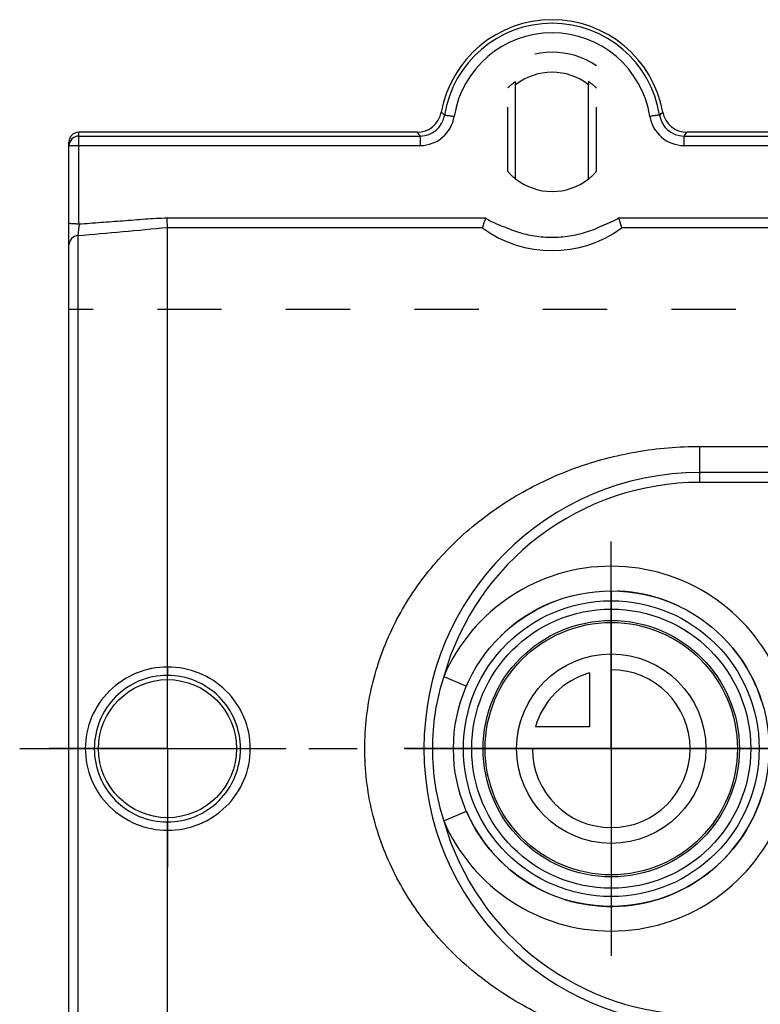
# Model space of a CAD drawing. Header units: millimetres. Extents: x 396 to 604, y 421 to 579.
# Tile 2 of 5: x 396 to 471, y 474 to 574. Entities that reach past the tile are written whole.
import ezdxf

# ---------------------------------------------------------------- set-up
doc = ezdxf.new("R2010")
doc.units = ezdxf.units.MM
doc.header["$LTSCALE"] = 65.185185
doc.linetypes.add('CENTER', pattern=[0.6, 0.375, -0.075, 0.075, -0.075])
doc.linetypes.add('HIDDEN', pattern=[0.2, 0.1, -0.1])
for name, color, linetype in [('KOERPER', 7, 'CONTINUOUS'), ('KONST.EL_MIT_GEO', 7, 'CONTINUOUS'), ('KURVEN', 7, 'CONTINUOUS'), ('L1', 7, 'CONTINUOUS')]:
    doc.layers.add(name, color=color, linetype=linetype)

msp = doc.modelspace()

# ---------------------------------------------------------------- linework, layer by layer
at = {"layer": 'KOERPER', "color": 8, "linetype": 'HIDDEN'}
for p, q in [((445.5, 558.507), (445.5, 569.23)), ((454.5, 558.507), (454.5, 569.23)), ((599, 544.504), (401, 544.504))]:
    msp.add_line(p, q, dxfattribs=at)
at = {"layer": 'KOERPER', "color": 2, "linetype": 'CENTER'}
for p, q in [((456, 499.975), (456, 520.975)), ((411, 499.975), (411, 511.975)), ((411, 499.975), (399, 499.975)), ((411, 499.975), (411, 487.975)), ((411, 499.975), (423, 499.975)), ((456, 499.975), (435, 499.975)), ((456, 499.975), (456, 478.975)), ((456, 499.975), (477, 499.975))]:
    msp.add_line(p, q, dxfattribs=at)
at = {"layer": 'KOERPER', "color": 8, "linetype": 'HIDDEN'}
for centre, radius, start, end in [((450, 562.475), 6.353, 125.6219, 135.10207), ((450, 562.475), 6.353, 44.89793, 54.3781), ((450, 562.475), 6, 221.40962, 231.92688), ((450, 562.475), 6, 308.07312, 318.59038), ((456, 499.975), 16, 17.69948, 156.32969)]:
    msp.add_arc(centre, radius, start, end, dxfattribs=at)
at = {"layer": 'KOERPER', "color": 7, "linetype": 'Continuous'}
for start, end in [(156.32969, 156.65973), (203.34027, 342.61266)]:
    msp.add_arc((456, 499.975), 16, start, end, dxfattribs=at)
at = {"layer": 'KONST.EL_MIT_GEO', "color": 8, "linetype": 'HIDDEN'}
for p, q in [((446.3, 567.304), (446.3, 567.639)), ((453.7, 567.639), (453.7, 567.304))]:
    msp.add_line(p, q, dxfattribs=at)
at = {"layer": 'KONST.EL_MIT_GEO', "color": 7, "linetype": 'Continuous'}
for p, q in [((446.3, 557.752), (446.3, 567.304)), ((453.7, 557.752), (453.7, 567.304)), ((402, 553.178), (402, 562.475)), ((436.309, 562.475), (402, 562.475)), ((536.309, 562.475), (463.691, 562.475)), ((401, 438.476), (401, 561.475)), ((402, 562.099), (436.626, 562.099)), ((402, 561.135), (436.626, 561.135)), ((436.626, 562.099), (436.626, 561.135)), ((463.374, 562.099), (463.374, 561.135)), ((463.374, 562.099), (536.626, 562.099)), ((463.374, 561.135), (536.626, 561.135)), ((402.019, 553.179), (401.913, 552)), ((410.956, 553.788), (443.253, 553.788)), ((456.747, 553.788), (543.253, 553.788)), ((411, 508.253), (411, 552.827)), ((411, 552.827), (442.931, 552.827)), ((457.069, 552.827), (457.041, 552.911)), ((457.069, 552.827), (542.931, 552.827)), ((401.913, 552), (401.913, 447.951)), ((465, 526.975), (465, 530.631)), ((465, 530.631), (531, 530.631)), ((531, 527.975), (465, 527.975)), ((516.814, 526.975), (465, 526.975)), ((439.014, 507.305), (441.309, 506.315)), ((439.014, 492.646), (441.309, 493.636)), ((411, 447.124), (411, 491.698))]:
    msp.add_line(p, q, dxfattribs=at)
for centre, radius in [((456, 499.975), 16), ((456, 499.975), 15), ((456, 499.975), 14.155), ((456, 499.975), 13), ((411, 499.975), 7)]:
    msp.add_circle(centre, radius, dxfattribs=at)
for centre, radius, start, end in [((450, 562.475), 11.419, 10.33604, 169.66396), ((450, 562.488), 11.044, 8.96656, 171.03344), ((450, 562.523), 10.045, 8.96031, 171.03969), ((436.309, 564.973), 2.498, 269.99003, 349.64514), ((436.627, 564.592), 2.493, 269.98626, 351.15706), ((460.207, 586.17), 30.466, 225.27091, 226.1228), ((439.793, 586.17), 30.466, 313.8772, 314.72909), ((463.373, 564.592), 2.493, 188.84294, 270.01374), ((463.691, 564.973), 2.498, 190.35641, 270.0085), ((436.626, 564.629), 3.494, 270.0106, 351.08335), ((463.374, 564.629), 3.494, 188.91665, 269.9894), ((469.004, 589.742), 42.573, 219.82682, 220.48965), ((430.996, 589.742), 42.573, 319.51035, 320.17318), ((402, 561.099), 1, 89.98255, 179.98254), ((450, 562.475), 6, 231.92688, 308.07312), ((511.157, 530.525), 71.778, 161.08916, 161.89805), ((388.951, 530.563), 71.664, 18.17058, 18.90984), ((450, 562.475), 12, 234.17147, 305.82853), ((465, 499.975), 28, 90, 270), ((465, 499.975), 27, 90.00001, 164.2485), ((456, 499.975), 18.5, 23.20978, 156.6596), ((461.668, 499.974), 23.811, 162.06745, 179.99566), ((461.661, 499.976), 23.804, 180.00151, 197.93538), ((456, 499.975), 18.5, 203.34039, 336.79022), ((465, 499.975), 27, 195.75149, 270.00007)]:
    msp.add_arc(centre, radius, start, end, dxfattribs=at)
at = {"layer": 'KONST.EL_MIT_GEO', "color": 8, "linetype": 'HIDDEN'}
msp.add_arc((450, 562.475), 8.116, 56.32609, 123.67391, dxfattribs=at)
at = {"layer": 'KONST.EL_MIT_GEO', "color": 7, "linetype": 'Continuous'}
for centre, major_axis, ratio, start_param, end_param in [((450, 562.513), (0, 6.054), 0.999981, -0.657583, 0.657583), ((402, 561.475), (0, 1.001), 0.999391, 0, 1.570796)]:
    msp.add_ellipse(centre, major_axis=major_axis, ratio=ratio, start_param=start_param, end_param=end_param, dxfattribs=at)
for points, knots in [([(439.091, 564.209), (439.098, 564.214), (439.13, 564.209), (439.187, 564.209), (439.281, 564.198), (439.402, 564.185), (439.548, 564.165), (439.776, 564.134), (439.955, 564.106), (440.078, 564.087)], [0, 0, 0, 0, 0.025865, 0.086853, 0.18131, 0.305604, 0.455396, 0.625357, 1, 1, 1, 1]), ([(460.909, 564.209), (460.902, 564.214), (460.87, 564.209), (460.813, 564.209), (460.719, 564.198), (460.598, 564.185), (460.452, 564.165), (460.224, 564.134), (460.045, 564.106), (459.922, 564.087)], [0, 0, 0, 0, 0.025865, 0.086854, 0.181311, 0.305607, 0.455399, 0.62536, 1, 1, 1, 1]), ([(401, 561.1), (401, 561.106), (401.039, 561.106), (401.083, 561.116), (401.181, 561.119), (401.301, 561.125), (401.452, 561.129), (401.687, 561.133), (401.872, 561.135), (402, 561.135)], [0, 0, 0, 0, 0.020367, 0.077527, 0.16995, 0.294215, 0.445481, 0.618035, 1, 1, 1, 1]), ([(402, 553.178), (401.873, 553.168), (401.686, 553.182), (401.451, 553.193), (401.301, 553.2), (401.18, 553.21), (401.083, 553.22), (401.037, 553.231), (401, 553.236), (401, 553.243)], [0, 0, 0, 0, 0.381523, 0.55395, 0.704741, 0.828591, 0.921076, 0.978462, 1, 1, 1, 1]), ([(402, 553.178), (402.746, 553.236), (404.237, 553.355), (406.103, 553.487), (407.596, 553.595), (409.087, 553.718), (410.208, 553.788), (410.956, 553.788)], [0, 0, 0, 0, 0.249998, 0.499957, 0.62497, 0.750054, 1, 1, 1, 1]), ([(411, 552.827), (410.998, 552.873), (410.984, 553.193), (410.969, 553.513), (410.956, 553.788)], [0, 0, 0, 0, 0.142979, 1, 1, 1, 1]), ([(443.253, 553.788), (443.732, 553.442), (444.576, 553.117), (445.671, 552.68), (446.501, 552.363), (447.356, 552.125), (448.52, 551.909), (449.705, 551.815), (450.887, 551.86), (451.77, 551.964), (452.642, 552.133), (453.502, 552.357), (454.339, 552.655), (455.005, 552.974), (455.543, 553.222), (456.093, 553.44), (456.508, 553.615), (456.747, 553.788)], [0, 0, 0, 0, 0.124895, 0.18763, 0.249989, 0.312405, 0.375006, 0.499926, 0.562455, 0.624945, 0.687478, 0.750085, 0.812499, 0.874864, 0.906177, 0.937638, 1, 1, 1, 1]), ([(442.976, 552.746), (442.967, 552.752), (442.943, 552.771), (442.925, 552.806), (442.931, 552.827)], [0, 0, 0, 0, 0.320639, 1, 1, 1, 1]), ([(457.069, 552.827), (457.075, 552.806), (457.057, 552.771), (457.033, 552.752), (457.024, 552.746)], [0, 0, 0, 0, 0.679361, 1, 1, 1, 1]), ([(401.913, 552), (401.674, 551.98), (401.198, 551.766), (401, 551.277), (401, 551.044)], [0, 0, 0, 0, 0.506925, 1, 1, 1, 1]), ([(465, 469.32), (462.847, 469.32), (458.555, 469.688), (452.355, 471.322), (446.599, 473.979), (441.456, 477.597), (437.088, 482.124), (433.692, 487.486), (431.506, 493.531), (430.746, 499.975), (431.506, 506.42), (433.692, 512.465), (437.088, 517.827), (441.456, 522.354), (446.599, 525.972), (452.355, 528.629), (458.555, 530.263), (462.847, 530.631), (465, 530.631)], [0, 0, 0, 0, 0.063662, 0.126632, 0.188681, 0.250109, 0.31151, 0.373496, 0.436395, 0.5, 0.563605, 0.626504, 0.68849, 0.749891, 0.811319, 0.873368, 0.936338, 1, 1, 1, 1]), ([(411, 508.253), (409.921, 508.247), (407.741, 507.814), (404.969, 505.987), (403.095, 503.241), (402.654, 501.056), (402.654, 499.975)], [0, 0, 0, 0, 0.249745, 0.499881, 0.749944, 1, 1, 1, 1]), ([(411, 508.253), (411, 508.146), (410.997, 507.949), (410.991, 507.717), (410.983, 507.567), (410.978, 507.488), (410.97, 507.438), (410.967, 507.411), (410.961, 507.405)], [0, 0, 0, 0, 0.379646, 0.694915, 0.816595, 0.909577, 0.971085, 1, 1, 1, 1]), ([(419.394, 499.975), (419.394, 501.06), (418.95, 503.253), (417.065, 506.003), (414.277, 507.829), (412.085, 508.253), (411, 508.253)], [0, 0, 0, 0, 0.250163, 0.499915, 0.749721, 1, 1, 1, 1]), ([(410.961, 507.405), (409.999, 507.405), (408.05, 507.017), (405.592, 505.36), (403.949, 502.89), (403.566, 500.94), (403.566, 499.975)], [0, 0, 0, 0, 0.249591, 0.499733, 0.749841, 1, 1, 1, 1]), ([(418.396, 499.975), (418.396, 500.944), (418.01, 502.9), (416.358, 505.372), (413.888, 507.028), (411.93, 507.41), (410.961, 507.405)], [0, 0, 0, 0, 0.250304, 0.500018, 0.749719, 1, 1, 1, 1]), ([(402.654, 499.975), (402.654, 498.895), (403.095, 496.71), (404.969, 493.964), (407.741, 492.137), (409.921, 491.704), (411, 491.698)], [0, 0, 0, 0, 0.250057, 0.500119, 0.750255, 1, 1, 1, 1]), ([(403.566, 499.975), (403.566, 499.011), (403.949, 497.061), (405.592, 494.591), (408.05, 492.934), (409.999, 492.546), (410.961, 492.546)], [0, 0, 0, 0, 0.25016, 0.500268, 0.750409, 1, 1, 1, 1]), ([(410.961, 492.546), (411.93, 492.541), (413.888, 492.923), (416.358, 494.579), (418.01, 497.051), (418.396, 499.007), (418.396, 499.975)], [0, 0, 0, 0, 0.250281, 0.499982, 0.749697, 1, 1, 1, 1]), ([(411, 491.698), (412.085, 491.698), (414.277, 492.122), (417.065, 493.948), (418.95, 496.698), (419.394, 498.891), (419.394, 499.975)], [0, 0, 0, 0, 0.250279, 0.500085, 0.749838, 1, 1, 1, 1]), ([(411, 491.698), (411, 491.805), (410.997, 492.002), (410.991, 492.234), (410.983, 492.384), (410.978, 492.463), (410.97, 492.513), (410.967, 492.54), (410.961, 492.546)], [0, 0, 0, 0, 0.379642, 0.694907, 0.816585, 0.909565, 0.971077, 1, 1, 1, 1])]:
    msp.add_open_spline(points, degree=3, knots=knots, dxfattribs=at)
msp.add_open_spline([(401.913, 552), (404.942, 552.275), (407.971, 552.551), (411, 552.826)], degree=3, dxfattribs=at)
at = {"layer": 'KURVEN', "color": 40, "linetype": 'Continuous'}
for p, q in [((456, 515.971), (456, 483.98)), ((453.8, 507.667), (453.8, 502.175)), ((453.8, 502.175), (448.308, 502.175)), ((471.969, 499.975), (440.031, 499.975))]:
    msp.add_line(p, q, dxfattribs=at)
for radius in [16, 12.8, 9.6]:
    msp.add_circle((456, 499.975), radius, dxfattribs=at)
for start, end in [(180, 90), (105.96201, 164.03799)]:
    msp.add_arc((456, 499.975), 8, start, end, dxfattribs=at)
at = {"layer": 'L1', "color": 2, "linetype": 'CENTER'}
msp.add_line((396, 499.975), (604, 499.975), dxfattribs=at)

doc.saveas('drawing.dxf')
